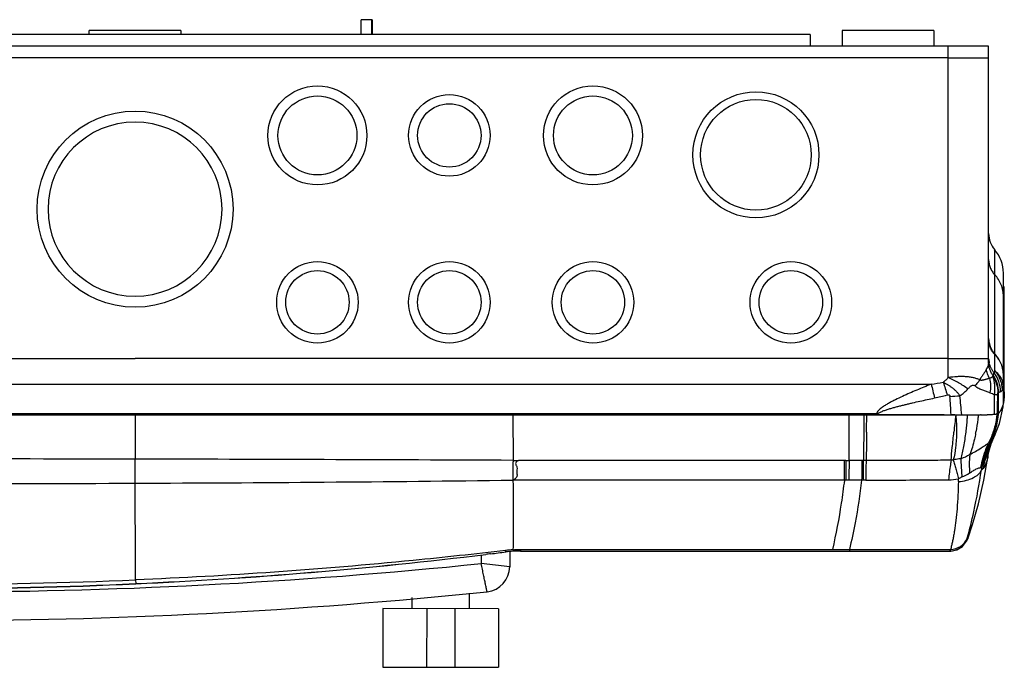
# Model space of a CAD drawing. Header units: millimetres. Extents: x 479 to 927, y 524 to 691.
# Tile 2 of 2: x 673 to 927, y 524 to 691. Entities that reach past the tile are written whole.
import ezdxf

# ---------------------------------------------------------------- set-up
doc = ezdxf.new("R2010")
doc.units = ezdxf.units.MM
doc.header["$LTSCALE"] = 30.734
doc.layers.get('0').update_dxf_attribs({"linetype": 'CONTINUOUS'})

msp = doc.modelspace()

# ---------------------------------------------------------------- linework, layer by layer
at = {"color": 7, "linetype": 'Continuous'}
for p, q in [((761.1, 687.34), (761.13, 691.11)), ((763.9, 691.09), (761.13, 691.11)), ((763.98, 691.1), (761.21, 691.12)), ((761.21, 691.12), (761.21, 691.11)), ((763.87, 687.34), (763.9, 691.09)), ((763.98, 691.1), (763.95, 687.34)), ((714.67, 688.31), (691.06, 688.31)), ((691.06, 687.34), (691.06, 688.31)), ((714.67, 688.31), (714.67, 687.34)), ((908.67, 688.31), (885.05, 688.31)), ((885.05, 688.31), (885.05, 684.31)), ((908.67, 688.31), (908.67, 684.31)), ((876.85, 687.34), (528.88, 687.34)), ((876.85, 687.34), (876.85, 684.31)), ((922.83, 684.31), (482.9, 684.31)), ((912.41, 603.87), (912.41, 684.31)), ((922.83, 602.92), (922.83, 684.31)), ((912.41, 681.34), (493.32, 681.34)), ((924.39, 600.69), (924.39, 631.86)), ((926.64, 592.52), (926.64, 625.86)), ((493.32, 603.87), (702.87, 603.85)), ((912.41, 603.87), (702.87, 603.85)), ((912.41, 598.92), (912.41, 603.86)), ((499.6, 597.21), (908.01, 597.21)), ((924.33, 589.56), (924.36, 594.57)), ((925.15, 591.38), (925.17, 594.48)), ((925.4, 589.84), (925.4, 595.13)), ((926.63, 595.89), (926.63, 595.89)), ((926.63, 595.89), (926.63, 592.42)), ((925.15, 589.66), (925.15, 591.38)), ((511.76, 589.71), (893.97, 589.71)), ((893.77, 589.41), (511.81, 589.41)), ((893.77, 589.41), (894.18, 589.41)), ((893.97, 589.71), (894.26, 589.52)), ((924.33, 589.48), (924.33, 589.56)), ((925.4, 589.84), (925.39, 589.84)), ((792.08, 553.24), (792.06, 551.01)), ((799.46, 554.12), (799.42, 550.17)), ((799.42, 550.17), (792.06, 551.01)), ((799.42, 550.17), (799.17, 550.2)), ((793.2, 545.59), (793.18, 545.72)), ((789.02, 539.39), (789.03, 543.41)), ((793.59, 543.76), (793.59, 543.76)), ((774.25, 539.41), (774.26, 542.27)), ((766.73, 539.41), (766.71, 524.31)), ((796.55, 539.39), (766.73, 539.41)), ((778.02, 539.4), (778.01, 524.3)), ((785.25, 539.4), (785.24, 524.3)), ((796.55, 539.39), (796.53, 524.29)), ((766.71, 524.31), (796.53, 524.29))]:
    msp.add_line(p, q, dxfattribs=at)
at = {"color": 6, "linetype": 'Continuous'}
for p, q in [((926.87, 622.31), (926.64, 622.31)), ((926.87, 595.3), (926.87, 622.31)), ((926.87, 615.98), (926.64, 615.98)), ((926.87, 595.65), (926.64, 595.65)), ((925.65, 587.08), (926.61, 591.35)), ((926.61, 591.35), (926.69, 592.52)), ((486.81, 589.31), (918.91, 589.31)), ((702.87, 589.31), (702.87, 577.92)), ((800.26, 589.31), (800.27, 577.6)), ((886.87, 577.57), (886.86, 589.32)), ((919.94, 589.32), (920.01, 589.32)), ((920.01, 589.32), (920.15, 589.32)), ((920.88, 589.32), (920.73, 589.32)), ((925.14, 589.65), (925.12, 589.64)), ((925.14, 589.65), (925.12, 589.64)), ((925.28, 589.75), (925.25, 589.73)), ((924.43, 584.07), (925.65, 587.08)), ((916.94, 585), (916.92, 584.88)), ((916.94, 585.08), (916.94, 585)), ((924.43, 584.07), (924.1, 583.51)), ((924.43, 584.08), (924.43, 584.07)), ((922.6, 578.38), (922.69, 578.93)), ((885.66, 577.57), (801.68, 577.56)), ((885.65, 572.5), (885.66, 577.57)), ((886.03, 577.57), (886.87, 577.57)), ((890.54, 577.57), (890.17, 577.56)), ((891.25, 577.57), (890.54, 577.57)), ((921.59, 572.5), (922.6, 578.38)), ((885.65, 572.5), (800.26, 572.51)), ((885.99, 572.5), (885.65, 572.5)), ((891.17, 572.51), (885.99, 572.5)), ((920.22, 566.41), (921.59, 572.5)), ((917.15, 556.74), (917.43, 557.35)), ((917.43, 557.36), (917.43, 557.35)), ((917.43, 557.36), (917.43, 557.35)), ((917.43, 557.35), (917.43, 557.35)), ((917.43, 557.35), (917.43, 557.35)), ((917.43, 557.35), (917.43, 557.35)), ((793.24, 553.36), (793.24, 553.36)), ((802.17, 554.64), (882.58, 554.64)), ((802.17, 554.64), (802.17, 554.24)), ((802.17, 554.24), (912.94, 554.24)), ((882.58, 554.64), (913.03, 554.65)), ((886.96, 554.64), (886.96, 554.24)), ((912.93, 554.24), (912.93, 554.24)), ((912.94, 554.24), (912.94, 554.24)), ((703.06, 545.79), (703.05, 545.85)), ((703.06, 545.79), (703.06, 545.79))]:
    msp.add_line(p, q, dxfattribs=at)
for points in [[(925.28, 589.75), (925.26, 589.74), (925.25, 589.73)], [(922.69, 578.94), (922.85, 579.8), (923.47, 581.85), (924.43, 584.08)], [(917.43, 557.35), (918.71, 561.07), (920.22, 566.42)], [(912.94, 554.24), (914.61, 554.54), (916.08, 555.41), (917.15, 556.74)], [(912.95, 554.24), (914.62, 554.55), (916.08, 555.41)]]:
    msp.add_lwpolyline(points, dxfattribs=at)
at = {"color": 7, "linetype": 'Continuous'}
for centre, radius in [((749.86, 661.31), 12.75), ((820.86, 661.31), 12.75), ((862.86, 656.31), 16.25), ((749.86, 661.31), 10.17), ((783.86, 661.31), 10.5), ((820.86, 661.31), 10.17), ((862.86, 656.31), 14.25), ((702.87, 642.31), 25.25), ((783.86, 661.31), 8.17), ((749.86, 618.31), 10.5), ((783.86, 618.31), 10.5), ((820.86, 618.31), 10.5), ((871.86, 618.31), 10.5), ((749.86, 618.31), 8.17), ((783.86, 618.31), 8.17), ((820.86, 618.31), 8.17), ((871.86, 618.31), 8.17)]:
    msp.add_circle(centre, radius, dxfattribs=at)
for centre, radius, start, end in [((702.87, 642.31), 22.42, 90.0065, 269.9935), ((702.86, 642.31), 22.42, 270.0063, 89.9937), ((929.18, 636.03), 6.35, 180, 221.0548), ((917.49, 625.86), 9.14, 359.9975, 41.0534), ((929.1, 604.13), 6.28, 183.1591, 193.0209), ((917.38, 594.99), 7.94, 0.6239, 33.912), ((917.46, 595.06), 7.94, 0.4673, 34.5342), ((918, 595.29), 7.92, 0.1978, 38.2048), ((918.67, 599.27), 7.97, 0.0005, 1.2366), ((896.24, 679.72), 83.35, 278.1233, 280.2994), ((895.89, 655.65), 63.33, 281.8353, 284.8595), ((861.3, 1400.71), 808.28, 273.65816, 273.84007), ((-47.28, 531.21), 962.2, 3.46558, 3.74665), ((313.57, 532.84), 604.98, 5.36018, 5.82617), ((926.12, 592.52), 0.521, 349.2716, 0.0233), ((870.45, 604.86), 27.97, 326.4781, 327.2282), ((870.71, 605.31), 28.36, 325.8839, 326.1699), ((912.19, 231.25), 358.12, 89.6921, 89.8438), ((923.99, 591.49), 2.16, 302.249, 304.8961), ((923.95, 591.55), 2.24, 304.9322, 310.1034), ((648.87, 1946.31), 1402.63, 264.14043, 275.85957), ((792.92, 550.23), 6.5, 275.8912, 359.4998), ((648.87, 1946.31), 1410, 264.1088, 275.8912)]:
    msp.add_arc(centre, radius, start, end, dxfattribs=at)
at = {"color": 6, "linetype": 'Continuous'}
for centre, radius, start, end in [((909.95, 596.45), 16.92, 0.5865, 0.9743), ((900.92, 595.43), 25.95, 359.6765, 0.0009), ((195.1, 591.33), 696.31, 359.46829, 359.8342), ((1625.27, 512.77), 715.04, 173.85464, 174.21256), ((922.14, 797.48), 208.17, 269.4502, 269.6111), ((921.57, 703.23), 113.91, 269.6529, 269.993), ((921.63, 653.61), 64.3, 269.9399, 270.7462), ((907.72, 590.91), 17.71, 340.7132, 354.9207), ((903.83, 591.57), 21.24, 354.0789, 354.5712), ((924.01, 591.45), 2.12, 296.8132, 301.4385), ((923.99, 591.49), 2.17, 302.0364, 302.249), ((923.99, 591.49), 2.17, 304.8961, 305.6587), ((923.94, 591.56), 2.25, 306.4319, 310.4504), ((908.2, 590.85), 17.23, 354.9909, 355.4876), ((908.24, 590.84), 17.19, 355.4876, 355.9407), ((908.28, 590.84), 17.15, 355.9406, 356.6692), ((909.13, 596.51), 17.74, 337.7581, 338.9435), ((922.4, 592.65), 4.16, 332.4078, 334.8898), ((922.03, 592.82), 4.56, 334.8836, 336.8608), ((921.72, 592.96), 4.9, 336.8523, 338.054), ((875.06, 592.99), 45.21, 349.2596, 349.7064), ((907.61, 590.94), 17.83, 332.7576, 339.5063), ((907.57, 590.96), 17.87, 339.5043, 340.7284), ((949.68, 569.82), 29.25, 153.7014, 169.0004), ((951.65, 568.99), 31.28, 153.3843, 168.6595), ((951.25, 569.19), 30.85, 153.465, 168.8749), ((951.8, 569.75), 30.93, 153.5872, 169.2745), ((920.89, 584.69), 3.2, 306.6311, 323.5099), ((790.59, 598.29), 133.4, 351.3984, 351.6481), ((791.27, 598.18), 132.73, 351.4016, 351.653), ((671.59, -15079.41), 15657.36, 89.885546, 90.08315), ((628.43, -36728.61), 37306.6, 89.736086, 89.885676), ((1969.44, 561.87), 1082.68, 179.16956, 179.43747), ((1587.39, 566.23), 697.31, 179.06898, 179.48489), ((1587.82, 566.23), 697.38, 179.06906, 179.48491), ((1417.67, 565.96), 526.55, 178.7374, 179.2881), ((639.71, 16363.02), 15791.43, 270.03323, 270.229241), ((912.32, 588.85), 16.25, 270.6164, 279.6209), ((913.27, 559.14), 4.34, 337.1411, 338.9722), ((912.95, 559.02), 4.73, 339.7496, 341.0003), ((648.92, 1740.83), 1196.2, 272.59367, 276.92956), ((647.31, 1750.28), 1205.78, 272.64972, 276.95128), ((644.92, 1763.55), 1219.24, 277.04635, 277.23146), ((802.81, 516.14), 38.51, 93.7957, 96.6724), ((802.17, 524.24), 30, 90, 97.2314), ((912.88, 559.02), 4.78, 269.9694, 274.4589), ((912.88, 559.01), 4.77, 270.0071, 273.6958), ((647.37, 1861.54), 1315.91, 270.06495, 272.42224), ((646.03, 1795.85), 1251.3, 270.12988, 272.61191), ((645.56, 1781.71), 1237.26, 270.15301, 272.66338)]:
    msp.add_arc(centre, radius, start, end, dxfattribs=at)
at = {"color": 7, "linetype": 'Continuous'}
for points, knots in [([(912.41, 681.34), (913.09, 681.33), (914.1, 681.33), (915.43, 681.32), (916.39, 681.32), (917.31, 681.31), (918.18, 681.31), (919, 681.31), (919.75, 681.31), (920.44, 681.31), (920.96, 681.31), (921.34, 681.3), (921.59, 681.3), (921.82, 681.3), (922.03, 681.3), (922.21, 681.3), (922.37, 681.3), (922.49, 681.3), (922.57, 681.3), (922.63, 681.3), (922.67, 681.3), (922.71, 681.3), (922.75, 681.3), (922.78, 681.29), (922.79, 681.29), (922.81, 681.29), (922.81, 681.29), (922.82, 681.29), (922.82, 681.29), (922.83, 681.29), (922.83, 681.29), (922.83, 681.29)], [0, 0, 0, 0, 0.195028, 0.290304, 0.382712, 0.471406, 0.555559, 0.634381, 0.707106, 0.773003, 0.831464, 0.857726, 0.881916, 0.903977, 0.923864, 0.941532, 0.956934, 0.970026, 0.975694, 0.980774, 0.985263, 0.98916, 0.992463, 0.99517, 0.997279, 0.998108, 0.998788, 0.999317, 0.999695, 0.999922, 1, 1, 1, 1]), ([(922.83, 629.35), (922.83, 629), (922.9, 628.29), (923.2, 627.25), (923.7, 626.28), (924.14, 625.71), (924.39, 625.44)], [0, 0, 0, 0, 0.245646, 0.496136, 0.748672, 1, 1, 1, 1]), ([(926.64, 619.82), (926.64, 620.33), (926.54, 621.36), (926.1, 622.84), (925.39, 624.23), (924.75, 625.06), (924.39, 625.44)], [0, 0, 0, 0, 0.247475, 0.496137, 0.746803, 1, 1, 1, 1]), ([(922.83, 608.98), (922.83, 608.86), (922.84, 608.39), (922.92, 607.92), (923.01, 607.58)], [0, 0, 0, 0, 0.247044, 1, 1, 1, 1]), ([(924.39, 604.9), (924.14, 605.17), (923.7, 605.75), (923.2, 606.71), (922.9, 607.75), (922.83, 608.46), (922.83, 608.82)], [0, 0, 0, 0, 0.253019, 0.503592, 0.7523, 1, 1, 1, 1]), ([(923.01, 607.58), (923.07, 607.35), (923.22, 606.89), (923.53, 606.23), (923.92, 605.62), (924.23, 605.25), (924.39, 605.07)], [0, 0, 0, 0, 0.249365, 0.500099, 0.7509, 1, 1, 1, 1]), ([(926.64, 599.45), (926.64, 599.95), (926.54, 600.98), (926.1, 602.47), (925.38, 603.86), (924.74, 604.69), (924.39, 605.07)], [0, 0, 0, 0, 0.245646, 0.496137, 0.748673, 1, 1, 1, 1]), ([(924.39, 604.9), (924.74, 604.53), (925.36, 603.73), (926.07, 602.38), (926.51, 600.94), (926.63, 599.94), (926.64, 599.44)], [0, 0, 0, 0, 0.25316, 0.503866, 0.75253, 1, 1, 1, 1]), ([(912.41, 603.87), (913.08, 603.87), (914.4, 603.87), (916.02, 603.86), (917.26, 603.86), (918.13, 603.86), (918.94, 603.85), (919.69, 603.84), (920.38, 603.84), (920.99, 603.83), (921.44, 603.82), (921.77, 603.82), (921.98, 603.81), (922.17, 603.81), (922.33, 603.81), (922.47, 603.8), (922.59, 603.8), (922.67, 603.79), (922.73, 603.79), (922.76, 603.79), (922.78, 603.79), (922.8, 603.79), (922.82, 603.78), (922.82, 603.78), (922.83, 603.78)], [0, 0, 0, 0, 0.193028, 0.378947, 0.466912, 0.550473, 0.628859, 0.701331, 0.767169, 0.825778, 0.876603, 0.898934, 0.919146, 0.937197, 0.953042, 0.966637, 0.977944, 0.986944, 0.990576, 0.993625, 0.996092, 0.997975, 0.999276, 1, 1, 1, 1]), ([(922.83, 602.92), (922.83, 602.79), (922.8, 602.5), (922.69, 602.06), (922.51, 601.6), (922.36, 601.3), (922.27, 601.14)], [0, 0, 0, 0, 0.218239, 0.454781, 0.714314, 1, 1, 1, 1]), ([(923.96, 599.42), (923.78, 599.67), (923.46, 600.21), (923.1, 601.07), (922.88, 601.99), (922.83, 602.61), (922.83, 602.92)], [0, 0, 0, 0, 0.248232, 0.499276, 0.750687, 1, 1, 1, 1]), ([(924.23, 600.19), (924.08, 600.37), (923.8, 600.75), (923.45, 601.37), (923.18, 602.03), (923.04, 602.48), (922.99, 602.71)], [0, 0, 0, 0, 0.248156, 0.498615, 0.749699, 1, 1, 1, 1]), ([(912.41, 598.92), (912.23, 598.69), (911.83, 598.26), (911.38, 597.89), (911.14, 597.72)], [0, 0, 0, 0, 0.496766, 1, 1, 1, 1]), ([(920.55, 598.33), (920.29, 598.45), (919.75, 598.66), (918.87, 598.89), (917.92, 599.06), (916.89, 599.16), (915.82, 599.19), (914.32, 599.15), (913.18, 599.03), (912.41, 598.92)], [0, 0, 0, 0, 0.101758, 0.211599, 0.329295, 0.453977, 0.584562, 0.720005, 1, 1, 1, 1]), ([(917.49, 596.01), (917.12, 596.28), (916.34, 596.82), (915.09, 597.58), (913.78, 598.28), (912.87, 598.71), (912.41, 598.92)], [0, 0, 0, 0, 0.235181, 0.486412, 0.744635, 1, 1, 1, 1]), ([(922.27, 601.14), (922.22, 601.03), (922.1, 600.82), (921.91, 600.5), (921.7, 600.17), (921.47, 599.84), (921.24, 599.49), (920.91, 598.99), (920.69, 598.6), (920.55, 598.33)], [0, 0, 0, 0, 0.10878, 0.221969, 0.339536, 0.46152, 0.588346, 0.720514, 1, 1, 1, 1]), ([(923.07, 598.74), (922.86, 599.11), (922.52, 599.89), (922.33, 600.72), (922.27, 601.14)], [0, 0, 0, 0, 0.50309, 1, 1, 1, 1]), ([(923.07, 598.74), (923.16, 598.78), (923.33, 598.86), (923.57, 598.97), (923.76, 599.09), (923.87, 599.17), (923.92, 599.22)], [0, 0, 0, 0, 0.308466, 0.577934, 0.80811, 1, 1, 1, 1]), ([(923.92, 599.22), (923.92, 599.24), (923.94, 599.3), (923.96, 599.37), (923.96, 599.42)], [0, 0, 0, 0, 0.264304, 1, 1, 1, 1]), ([(924.36, 594.57), (924.4, 594.79), (924.42, 595.12), (924.44, 595.55), (924.44, 595.87), (924.44, 596.19), (924.43, 596.6), (924.4, 597.1), (924.33, 597.68), (924.2, 598.39), (924.04, 598.9), (923.92, 599.22)], [0, 0, 0, 0, 0.139415, 0.209284, 0.27801, 0.345373, 0.411386, 0.539466, 0.662415, 0.780245, 1, 1, 1, 1]), ([(923.92, 599.22), (924.12, 598.91), (924.49, 598.26), (924.91, 597.22), (925.17, 596.13), (925.25, 595.39), (925.26, 595.02)], [0, 0, 0, 0, 0.249856, 0.501574, 0.752494, 1, 1, 1, 1]), ([(923.96, 599.42), (923.97, 599.43), (923.98, 599.48), (923.99, 599.53), (924, 599.56)], [0, 0, 0, 0, 0.262643, 1, 1, 1, 1]), ([(924, 599.56), (924.02, 599.63), (924.06, 599.74), (924.11, 599.91), (924.17, 600.05), (924.21, 600.14), (924.23, 600.19)], [0, 0, 0, 0, 0.298719, 0.556605, 0.78745, 1, 1, 1, 1]), ([(924.39, 600.69), (924.37, 600.6), (924.32, 600.43), (924.26, 600.26), (924.23, 600.19)], [0, 0, 0, 0, 0.549341, 1, 1, 1, 1]), ([(924.39, 600.69), (924.69, 600.35), (925.23, 599.59), (925.84, 598.34), (926.21, 597), (926.3, 596.08), (926.3, 595.62)], [0, 0, 0, 0, 0.248643, 0.500698, 0.752386, 1, 1, 1, 1]), ([(924.39, 600.69), (924.54, 600.57), (924.83, 600.33), (925.23, 599.92), (925.6, 599.46), (925.93, 598.94), (926.22, 598.35), (926.45, 597.64), (926.56, 597.05), (926.61, 596.62), (926.62, 596.38), (926.64, 596.14), (926.64, 595.97), (926.64, 595.89)], [0, 0, 0, 0, 0.103527, 0.207286, 0.31293, 0.422804, 0.540595, 0.671959, 0.823873, 0.866447, 0.908489, 0.954432, 1, 1, 1, 1]), ([(908.01, 597.21), (907.4, 596.97), (906.16, 596.47), (904.31, 595.7), (902.46, 594.91), (900.63, 594.09), (899.11, 593.37), (897.91, 592.76), (897.02, 592.28), (896.29, 591.85), (895.72, 591.49), (895.31, 591.2), (894.91, 590.89), (894.41, 590.44), (894.08, 590.03), (893.97, 589.71)], [0, 0, 0, 0, 0.124069, 0.248483, 0.373209, 0.498214, 0.623466, 0.686176, 0.748935, 0.81174, 0.84316, 0.874592, 0.906034, 0.937485, 1, 1, 1, 1]), ([(908.01, 597.21), (908.17, 596.64), (908.48, 595.46), (908.75, 594.28), (908.88, 593.67)], [0, 0, 0, 0, 0.487137, 1, 1, 1, 1]), ([(911.14, 597.72), (911.32, 597.19), (911.66, 596.1), (911.98, 595), (912.13, 594.44)], [0, 0, 0, 0, 0.489076, 1, 1, 1, 1]), ([(911.14, 597.72), (911.34, 597.61), (911.75, 597.39), (912.36, 597.05), (912.95, 596.66), (913.52, 596.25), (914.06, 595.8), (914.56, 595.32), (915.01, 594.8), (915.29, 594.43), (915.43, 594.25)], [0, 0, 0, 0, 0.12423, 0.249869, 0.376033, 0.502292, 0.628201, 0.753312, 0.877447, 1, 1, 1, 1]), ([(919.26, 596.78), (919.23, 596.81), (919.16, 596.86), (919.04, 596.91), (918.92, 596.93), (918.75, 596.93), (918.55, 596.87), (918.32, 596.75), (918.1, 596.59), (917.89, 596.41), (917.69, 596.22), (917.56, 596.08), (917.49, 596.01)], [0, 0, 0, 0, 0.061936, 0.121529, 0.179843, 0.237978, 0.356219, 0.47883, 0.605256, 0.734668, 0.866411, 1, 1, 1, 1]), ([(920.55, 598.33), (920.46, 598.2), (920.27, 597.94), (919.97, 597.56), (919.63, 597.17), (919.39, 596.91), (919.26, 596.78)], [0, 0, 0, 0, 0.232045, 0.476144, 0.732206, 1, 1, 1, 1]), ([(923.15, 595.03), (923.01, 595.08), (922.71, 595.17), (922.26, 595.33), (921.79, 595.49), (921.3, 595.66), (920.79, 595.85), (920.27, 596.08), (919.76, 596.4), (919.43, 596.65), (919.26, 596.78)], [0, 0, 0, 0, 0.1053, 0.21626, 0.332329, 0.453486, 0.579849, 0.712276, 0.852627, 1, 1, 1, 1]), ([(923.07, 598.74), (922.99, 598.71), (922.82, 598.65), (922.56, 598.56), (922.28, 598.48), (922.02, 598.41), (921.81, 598.36), (921.65, 598.32), (921.51, 598.29), (921.39, 598.26), (921.28, 598.24), (921.16, 598.22), (921.03, 598.21), (920.94, 598.21), (920.86, 598.21), (920.79, 598.22), (920.72, 598.23), (920.64, 598.26), (920.57, 598.3), (920.55, 598.33)], [0, 0, 0, 0, 0.097483, 0.202769, 0.315864, 0.436591, 0.499634, 0.564325, 0.630603, 0.664336, 0.698483, 0.768319, 0.804118, 0.840474, 0.877409, 0.896149, 0.91515, 0.954996, 1, 1, 1, 1]), ([(923.07, 598.74), (923.21, 598.15), (923.36, 596.91), (923.26, 595.66), (923.15, 595.03)], [0, 0, 0, 0, 0.487903, 1, 1, 1, 1]), ([(912.13, 594.44), (912.21, 594.46), (912.33, 594.48), (912.49, 594.49), (912.61, 594.47), (912.72, 594.41), (912.81, 594.32), (912.85, 594.2), (912.86, 594.12), (912.87, 594.08)], [0, 0, 0, 0, 0.249351, 0.374101, 0.498868, 0.62371, 0.748813, 0.874314, 1, 1, 1, 1]), ([(915.43, 594.25), (915.81, 594.5), (916.53, 595.05), (917.19, 595.68), (917.49, 596.01)], [0, 0, 0, 0, 0.501332, 1, 1, 1, 1]), ([(923.15, 595.03), (923.36, 594.96), (923.77, 594.81), (924.17, 594.65), (924.36, 594.57)], [0, 0, 0, 0, 0.51943, 1, 1, 1, 1]), ([(924.36, 594.57), (924.46, 594.56), (924.63, 594.55), (924.86, 594.53), (925.03, 594.51), (925.13, 594.49), (925.17, 594.48)], [0, 0, 0, 0, 0.352796, 0.638087, 0.854277, 1, 1, 1, 1]), ([(925.17, 594.48), (925.17, 594.54), (925.17, 594.64), (925.18, 594.77), (925.2, 594.88), (925.22, 594.95), (925.23, 594.98)], [0, 0, 0, 0, 0.316945, 0.591524, 0.820095, 1, 1, 1, 1]), ([(925.23, 594.98), (925.23, 594.98), (925.24, 595), (925.25, 595.01), (925.26, 595.02)], [0, 0, 0, 0, 0.275523, 1, 1, 1, 1]), ([(925.26, 595.02), (925.26, 595.03), (925.27, 595.04), (925.28, 595.06), (925.3, 595.07)], [0, 0, 0, 0, 0.273602, 1, 1, 1, 1]), ([(925.3, 595.07), (925.3, 595.07), (925.3, 595.07), (925.31, 595.08), (925.31, 595.08)], [0, 0, 0, 0, 0.261544, 1, 1, 1, 1]), ([(925.31, 595.08), (925.32, 595.08), (925.35, 595.1), (925.38, 595.12), (925.4, 595.13)], [0, 0, 0, 0, 0.256431, 1, 1, 1, 1]), ([(925.4, 595.13), (925.49, 595.17), (925.66, 595.24), (925.84, 595.29), (925.92, 595.32)], [0, 0, 0, 0, 0.530652, 1, 1, 1, 1]), ([(925.92, 595.32), (926, 595.34), (926.14, 595.42), (926.25, 595.55), (926.3, 595.62)], [0, 0, 0, 0, 0.468454, 1, 1, 1, 1]), ([(926.3, 595.62), (926.32, 595.65), (926.36, 595.7), (926.41, 595.78), (926.45, 595.84), (926.48, 595.89), (926.51, 595.92), (926.53, 595.95), (926.55, 595.98), (926.56, 596), (926.58, 596.01), (926.59, 596.02), (926.6, 596.03), (926.61, 596.02), (926.62, 596.01), (926.62, 595.99), (926.63, 595.96), (926.63, 595.93), (926.63, 595.9), (926.63, 595.89)], [0, 0, 0, 0, 0.150084, 0.295426, 0.433927, 0.499508, 0.561981, 0.620548, 0.673242, 0.717994, 0.736908, 0.753399, 0.778997, 0.791936, 0.810653, 0.838811, 0.878628, 0.931832, 1, 1, 1, 1]), ([(894.26, 589.52), (894.3, 589.58), (894.4, 589.68), (894.63, 589.86), (894.95, 590.04), (895.37, 590.23), (895.81, 590.41), (896.25, 590.56), (896.86, 590.76), (897.62, 590.99), (898.54, 591.25), (899.47, 591.5), (900.41, 591.74), (901.34, 591.97), (902.28, 592.2), (903.54, 592.49), (905.11, 592.85), (906.99, 593.27), (908.25, 593.53), (908.88, 593.67)], [0, 0, 0, 0, 0.013279, 0.027406, 0.056781, 0.086997, 0.117717, 0.148676, 0.179793, 0.242361, 0.305191, 0.368183, 0.43127, 0.494417, 0.557602, 0.620808, 0.74724, 0.873646, 1, 1, 1, 1]), ([(926.63, 592.42), (926.59, 592.23), (926.51, 591.86), (926.31, 591.19), (926.1, 590.73), (925.93, 590.46)], [0, 0, 0, 0, 0.283837, 0.543929, 1, 1, 1, 1]), ([(894.18, 589.41), (895.77, 589.4), (902.1, 589.4), (908.42, 589.39), (913.16, 589.37)], [0, 0, 0, 0, 0.25068, 1, 1, 1, 1]), ([(925.15, 589.66), (925.13, 589.65), (925.09, 589.63), (925, 589.59), (924.92, 589.57), (924.86, 589.56)], [0, 0, 0, 0, 0.188572, 0.417205, 1, 1, 1, 1]), ([(925.93, 590.46), (925.85, 590.34), (925.69, 590.12), (925.5, 589.93), (925.4, 589.84)], [0, 0, 0, 0, 0.5157, 1, 1, 1, 1]), ([(793.18, 545.72), (793.1, 546.09), (792.93, 546.9), (792.71, 547.93), (792.52, 548.83), (792.32, 549.79), (792.17, 550.52), (792.06, 551.01)], [0, 0, 0, 0, 0.211427, 0.455425, 0.586579, 0.722125, 1, 1, 1, 1]), ([(793.56, 543.91), (793.54, 543.99), (793.5, 544.2), (793.42, 544.56), (793.32, 545.04), (793.25, 545.39), (793.2, 545.59)], [0, 0, 0, 0, 0.148995, 0.367996, 0.653384, 1, 1, 1, 1]), ([(793.59, 543.76), (793.59, 543.76), (793.59, 543.77), (793.59, 543.77), (793.59, 543.78), (793.59, 543.8), (793.58, 543.82), (793.57, 543.86), (793.57, 543.89), (793.56, 543.91)], [0, 0, 0, 0, 0.018292, 0.064992, 0.142769, 0.251871, 0.392261, 0.563832, 1, 1, 1, 1])]:
    msp.add_open_spline(points, degree=3, knots=knots, dxfattribs=at)
at = {"color": 6, "linetype": 'Continuous'}
for points, knots in [([(926.87, 595.28), (926.86, 595.06), (926.85, 594.27), (926.79, 593.47), (926.71, 592.89)], [0, 0, 0, 0, 0.272824, 1, 1, 1, 1]), ([(890.67, 589.31), (890.67, 587.13), (890.64, 583.21), (890.58, 579.29), (890.54, 577.57)], [0, 0, 0, 0, 0.558503, 1, 1, 1, 1]), ([(914.34, 589.32), (914.44, 588.57), (914.55, 587.08), (914.57, 585.59), (914.56, 584.86)], [0, 0, 0, 0, 0.508725, 1, 1, 1, 1]), ([(917.31, 589.31), (917.29, 588.95), (917.19, 587.54), (917.06, 586.13), (916.94, 585.08)], [0, 0, 0, 0, 0.255015, 1, 1, 1, 1]), ([(918.91, 589.34), (919, 589.34), (919.34, 589.33), (919.68, 589.33), (919.94, 589.32)], [0, 0, 0, 0, 0.256212, 1, 1, 1, 1]), ([(920.15, 589.32), (920.11, 588.95), (919.95, 587.47), (919.74, 586), (919.54, 584.91)], [0, 0, 0, 0, 0.255051, 1, 1, 1, 1]), ([(923.72, 589.36), (923.63, 589.36), (923.21, 589.33), (922.79, 589.32), (922.46, 589.32)], [0, 0, 0, 0, 0.222389, 1, 1, 1, 1]), ([(924.11, 589.39), (924.08, 589.39), (923.95, 589.38), (923.82, 589.37), (923.72, 589.36)], [0, 0, 0, 0, 0.235699, 1, 1, 1, 1]), ([(924.95, 589.38), (924.91, 589), (924.72, 587.51), (924.37, 586.04), (924.01, 584.97)], [0, 0, 0, 0, 0.252411, 1, 1, 1, 1]), ([(924.91, 589.53), (924.81, 589.49), (924.54, 589.44), (924.27, 589.4), (924.11, 589.39)], [0, 0, 0, 0, 0.40763, 1, 1, 1, 1]), ([(926.08, 590.73), (926.03, 590.64), (925.85, 590.31), (925.61, 590.02), (925.4, 589.84)], [0, 0, 0, 0, 0.268679, 1, 1, 1, 1]), ([(891.38, 584.87), (891.38, 584.17), (891.35, 581.74), (891.31, 579.3), (891.25, 577.57)], [0, 0, 0, 0, 0.286588, 1, 1, 1, 1]), ([(913.15, 577.63), (913.24, 578.71), (913.49, 581.13), (913.74, 583.54), (913.88, 584.88)], [0, 0, 0, 0, 0.448428, 1, 1, 1, 1]), ([(914.56, 584.86), (914.54, 583.56), (914.41, 581.16), (914.02, 578.78), (913.73, 577.73)], [0, 0, 0, 0, 0.544497, 1, 1, 1, 1]), ([(916.92, 584.88), (916.77, 583.63), (916.44, 581.33), (915.94, 579.05), (915.64, 578.03)], [0, 0, 0, 0, 0.540799, 1, 1, 1, 1]), ([(919.48, 584.56), (919.38, 584.06), (919, 582.2), (918.48, 580.36), (917.97, 579.08)], [0, 0, 0, 0, 0.271463, 1, 1, 1, 1]), ([(924.01, 584.97), (923.93, 584.72), (923.58, 583.75), (923.16, 582.8), (922.8, 582.12)], [0, 0, 0, 0, 0.253877, 1, 1, 1, 1]), ([(917.97, 579.08), (918.95, 579.64), (920.31, 580.42), (921.92, 581.43), (922.54, 581.9), (922.8, 582.12)], [0, 0, 0, 0, 0.591674, 0.824242, 1, 1, 1, 1]), ([(922.8, 582.12), (922.56, 581.62), (921.67, 579.56), (921.06, 577.38), (920.76, 575.72)], [0, 0, 0, 0, 0.24739, 1, 1, 1, 1]), ([(923.65, 582.97), (923.6, 582.92), (923.54, 582.86), (923.48, 582.8), (923.46, 582.78)], [0, 0, 0, 0, 0.765742, 1, 1, 1, 1]), ([(924.1, 583.51), (924.07, 583.46), (923.94, 583.28), (923.8, 583.12), (923.68, 583)], [0, 0, 0, 0, 0.259003, 1, 1, 1, 1]), ([(917.97, 579.08), (917.93, 578.71), (917.81, 577.14), (917.83, 575.56), (917.91, 574.35)], [0, 0, 0, 0, 0.232404, 1, 1, 1, 1]), ([(922.69, 578.94), (922.67, 578.85), (922.62, 578.53), (922.56, 578.21), (922.51, 577.98)], [0, 0, 0, 0, 0.260131, 1, 1, 1, 1]), ([(702.89, 571.72), (702.89, 572.27), (702.91, 574.34), (702.91, 576.4), (702.87, 577.91)], [0, 0, 0, 0, 0.270023, 1, 1, 1, 1]), ([(800.27, 577.59), (800.26, 577.2), (800.25, 575.51), (800.24, 573.81), (800.26, 572.49)], [0, 0, 0, 0, 0.227235, 1, 1, 1, 1]), ([(801.68, 577.56), (801.55, 577.5), (801.32, 577.37), (801.03, 577.13), (800.91, 576.78), (801.02, 576.45), (801.18, 576.16), (801.33, 575.72), (801.28, 575.26), (801.24, 574.8), (801.25, 574.45), (801.29, 574.09), (801.31, 573.72), (801.23, 573.34), (800.92, 572.86), (800.53, 572.63), (800.26, 572.51)], [0, 0, 0, 0, 0.070916, 0.134397, 0.188914, 0.244083, 0.302439, 0.360063, 0.475024, 0.533963, 0.593684, 0.654776, 0.71676, 0.779895, 0.848192, 1, 1, 1, 1]), ([(886.03, 577.56), (886.02, 577.18), (886.01, 575.49), (886, 573.81), (885.99, 572.5)], [0, 0, 0, 0, 0.226928, 1, 1, 1, 1]), ([(913.15, 577.62), (911.32, 577.61), (904.02, 577.58), (896.72, 577.57), (891.25, 577.56)], [0, 0, 0, 0, 0.250691, 1, 1, 1, 1]), ([(913.15, 577.63), (913.08, 577.25), (912.83, 575.58), (912.63, 573.9), (912.5, 572.61)], [0, 0, 0, 0, 0.228087, 1, 1, 1, 1]), ([(915.64, 578.03), (915.48, 578), (914.84, 577.9), (914.21, 577.8), (913.73, 577.73)], [0, 0, 0, 0, 0.24794, 1, 1, 1, 1]), ([(913.73, 577.73), (913.84, 577.36), (914.03, 576.6), (914.35, 575.41), (914.7, 574.15), (914.92, 573.28), (915.04, 572.83)], [0, 0, 0, 0, 0.22649, 0.4692, 0.727363, 1, 1, 1, 1]), ([(915.64, 578.03), (915.65, 577.67), (915.72, 576.1), (915.84, 574.53), (915.96, 573.33)], [0, 0, 0, 0, 0.229342, 1, 1, 1, 1]), ([(921.41, 575.51), (921.74, 575.82), (922.29, 576.76), (922.52, 577.79), (922.6, 578.38)], [0, 0, 0, 0, 0.433941, 1, 1, 1, 1]), ([(922.51, 577.98), (922.45, 577.72), (922.22, 576.85), (921.83, 575.99), (921.41, 575.51)], [0, 0, 0, 0, 0.291034, 1, 1, 1, 1]), ([(915.03, 572.14), (915.73, 572.19), (917.07, 572.41), (919.21, 573.17), (920.64, 574.24), (920.98, 575.14)], [0, 0, 0, 0, 0.304541, 0.581748, 1, 1, 1, 1]), ([(917.32, 557.58), (917.96, 559.81), (919.37, 565.63), (920.45, 571.52), (920.98, 575.14)], [0, 0, 0, 0, 0.388131, 1, 1, 1, 1]), ([(917.91, 574.35), (918.22, 574.55), (918.79, 574.92), (919.58, 575.36), (920.22, 575.63), (920.6, 575.73), (920.76, 575.72)], [0, 0, 0, 0, 0.347236, 0.636299, 0.85486, 1, 1, 1, 1]), ([(920.76, 575.72), (920.81, 575.71), (920.94, 575.62), (920.96, 575.48), (920.97, 575.41)], [0, 0, 0, 0, 0.43433, 1, 1, 1, 1]), ([(921.41, 575.51), (921.34, 575.43), (921.22, 575.29), (921.06, 575.16), (920.98, 575.14)], [0, 0, 0, 0, 0.546081, 1, 1, 1, 1]), ([(702.89, 571.72), (719.13, 571.78), (751.59, 571.96), (784.04, 572.3), (800.26, 572.51)], [0, 0, 0, 0, 0.500416, 1, 1, 1, 1]), ([(702.99, 546.8), (702.99, 548.41), (702.96, 556.72), (702.92, 565.02), (702.89, 571.72)], [0, 0, 0, 0, 0.194247, 1, 1, 1, 1]), ([(800.26, 572.51), (800.27, 568.83), (800.29, 562.85), (800.28, 556.87), (800.26, 554.57)], [0, 0, 0, 0, 0.616345, 1, 1, 1, 1]), ([(885.65, 572.5), (885.42, 570.52), (884.61, 564.53), (883.48, 558.58), (882.58, 554.64)], [0, 0, 0, 0, 0.330834, 1, 1, 1, 1]), ([(890.11, 572.5), (889.66, 568.83), (888.75, 562.85), (887.5, 556.93), (886.96, 554.64)], [0, 0, 0, 0, 0.611367, 1, 1, 1, 1]), ([(891.17, 572.5), (892.95, 572.51), (900.06, 572.53), (907.16, 572.56), (912.49, 572.61)], [0, 0, 0, 0, 0.250593, 1, 1, 1, 1]), ([(915.03, 572.14), (914.98, 569.8), (914.85, 566.45), (914.41, 562.24), (914.14, 560.37), (914.01, 559.49)], [0, 0, 0, 0, 0.553271, 0.790728, 1, 1, 1, 1]), ([(915.96, 573.33), (915.88, 573.3), (915.56, 573.16), (915.26, 572.98), (915.04, 572.83)], [0, 0, 0, 0, 0.254838, 1, 1, 1, 1]), ([(913.85, 558.5), (913.79, 558.12), (913.67, 557.4), (913.48, 556.53), (913.32, 555.89), (913.21, 555.45), (913.14, 555.04), (913.1, 554.76), (913.03, 554.65)], [0, 0, 0, 0, 0.291142, 0.556236, 0.678809, 0.793427, 0.899116, 1, 1, 1, 1]), ([(914.01, 559.49), (914, 559.41), (913.95, 559.07), (913.9, 558.74), (913.85, 558.5)], [0, 0, 0, 0, 0.256386, 1, 1, 1, 1]), ([(912.78, 554.24), (913.73, 554.24), (915.68, 554.84), (916.93, 556.45), (917.27, 557.34)], [0, 0, 0, 0, 0.498828, 1, 1, 1, 1]), ([(913.03, 554.65), (913.92, 554.67), (915.72, 555.21), (916.93, 556.65), (917.27, 557.45)], [0, 0, 0, 0, 0.506607, 1, 1, 1, 1]), ([(917.27, 557.34), (917.26, 557.35), (917.27, 557.4), (917.28, 557.43), (917.28, 557.45)], [0, 0, 0, 0, 0.265848, 1, 1, 1, 1]), ([(917.43, 557.35), (917.43, 557.35), (917.39, 557.3), (917.31, 557.33), (917.27, 557.34)], [0, 0, 0, 0, 0.166495, 1, 1, 1, 1]), ([(917.28, 557.45), (917.28, 557.46), (917.3, 557.51), (917.31, 557.55), (917.32, 557.58)], [0, 0, 0, 0, 0.214924, 1, 1, 1, 1]), ([(917.42, 557.47), (917.42, 557.46), (917.43, 557.42), (917.44, 557.38), (917.43, 557.35)], [0, 0, 0, 0, 0.314123, 1, 1, 1, 1]), ([(798.36, 554.4), (790.44, 553.46), (758.73, 550.02), (726.89, 547.81), (702.99, 546.8)], [0, 0, 0, 0, 0.250078, 1, 1, 1, 1]), ([(798.34, 554.4), (798.34, 554.34), (798.34, 554.24), (798.36, 554.11), (798.38, 554.05), (798.39, 554), (798.4, 554.01)], [0, 0, 0, 0, 0.433709, 0.744329, 0.933082, 1, 1, 1, 1]), ([(800.26, 554.57), (800.42, 554.58), (801.06, 554.62), (801.69, 554.63), (802.17, 554.63)], [0, 0, 0, 0, 0.247498, 1, 1, 1, 1]), ([(800.26, 554.57), (800.27, 554.52), (800.29, 554.42), (800.31, 554.31), (800.31, 554.25), (800.31, 554.21), (800.31, 554.2), (800.31, 554.19), (800.31, 554.19)], [0, 0, 0, 0, 0.436878, 0.749245, 0.858684, 0.93689, 0.983855, 1, 1, 1, 1]), ([(912.78, 554.24), (912.81, 554.24), (912.87, 554.31), (912.91, 554.38), (912.93, 554.43)], [0, 0, 0, 0, 0.342611, 1, 1, 1, 1]), ([(912.93, 554.43), (912.94, 554.44), (912.98, 554.51), (913.01, 554.59), (913.03, 554.65)], [0, 0, 0, 0, 0.217057, 1, 1, 1, 1]), ([(702.99, 546.8), (703, 546.69), (703.02, 546.38), (703.03, 546.06), (703.05, 545.85)], [0, 0, 0, 0, 0.331457, 1, 1, 1, 1])]:
    msp.add_open_spline(points, degree=3, knots=knots, dxfattribs=at)
for points in [[(926.66, 592.58), (926.65, 592.53), (926.64, 592.47), (926.63, 592.42)], [(924.97, 589.56), (924.95, 589.55), (924.93, 589.54), (924.91, 589.53)], [(923.65, 582.97), (923.66, 582.98), (923.67, 582.99), (923.68, 583)], [(917.97, 579.08), (917.25, 578.61), (916.46, 578.25), (915.64, 578.03)], [(800.27, 577.6), (800.74, 577.59), (801.21, 577.58), (801.68, 577.56)], [(886.03, 577.57), (885.9, 577.56), (885.78, 577.56), (885.66, 577.57)], [(890.17, 577.57), (889.07, 577.56), (887.97, 577.56), (886.87, 577.56)], [(913.73, 577.73), (913.54, 577.66), (913.34, 577.63), (913.15, 577.63)], [(915.96, 573.33), (916.64, 573.6), (917.3, 573.94), (917.91, 574.35)], [(920.97, 575.41), (920.98, 575.32), (920.98, 575.23), (920.98, 575.14)], [(915.03, 572.14), (915.04, 572.37), (915.04, 572.6), (915.04, 572.83)], [(794.49, 553.52), (794.07, 553.47), (793.66, 553.41), (793.24, 553.36)]]:
    msp.add_open_spline(points, degree=3, dxfattribs=at)

doc.saveas('drawing.dxf')
